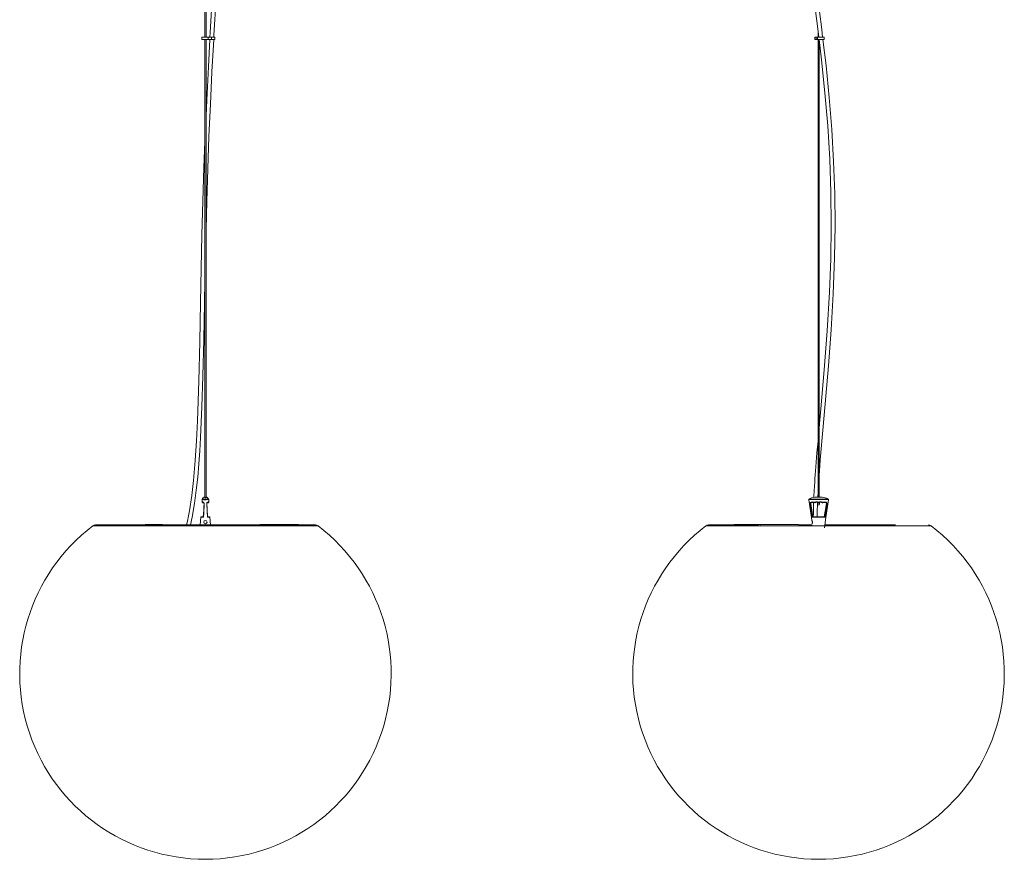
# Model space of a CAD drawing. Header units: millimetres. Extents: x -225 to 968, y -1920 to 206.
# Tile 1 of 2: x -225 to 968, y -1920 to -903. Entities that reach past the tile are written whole.
import ezdxf

# ---------------------------------------------------------------- set-up
doc = ezdxf.new("R2010")
doc.units = ezdxf.units.MM

msp = doc.modelspace()

# ---------------------------------------------------------------- linework, layer by layer
at = {"color": 7, "linetype": 'Continuous', "lineweight": 15}
for p, q in [((-0.7, -400.2), (-0.7, -924.3)), ((0.7, -924.3), (0.7, -400.2)), ((742, -916.5), (742, -924.3)), ((-4.5, -924.3), (-4.5, -927.3)), ((-4.5, -924.3), (11.5, -924.3)), ((-4.5, -927.3), (11.5, -927.3)), ((-0.7, -927.3), (-0.7, -1481.4)), ((0.7, -1481.4), (0.7, -927.3)), ((3.4, -924.3), (3.4, -927.3)), ((7.3, -924.3), (7.3, -927.3)), ((11.5, -927.3), (11.5, -924.3)), ((738.1, -924.3), (738.1, -927.3)), ((738.1, -924.3), (749.3, -924.3)), ((738.1, -927.3), (749.3, -927.3)), ((739.6, -924.3), (739.6, -927.3)), ((741.3, -924.3), (741.3, -927.3)), ((742, -927.3), (742, -1481.5)), ((743.3, -1481.5), (743.3, -927.3)), ((749.3, -927.3), (749.3, -924.3)), ((741.7, -1481.4), (742, -1476.3)), ((-3.9, -1484.3), (-4.1, -1487.7)), ((-3.9, -1484.5), (-3.9, -1484.5)), ((-3.6, -1488.2), (-3.4, -1488.2)), ((-3.3, -1488.3), (-2, -1488.3)), ((-3.2, -1488.3), (-2, -1488.3)), ((-0.7, -1481.4), (-0.7, -1482.3)), ((0.7, -1482.3), (0.7, -1482.1)), ((2.1, -1488.3), (3.3, -1488.3)), ((2.1, -1488.3), (3.2, -1488.3)), ((3.4, -1488.2), (3.6, -1488.2)), ((4.1, -1487.1), (3.9, -1484.3)), ((733.2, -1489.2), (735.7, -1505.3)), ((734.3, -1482.4), (734.3, -1482.5)), ((742, -1488), (742, -1488.8)), ((743.3, -1488.8), (742, -1488.8)), ((743.3, -1488.8), (743.3, -1488.1)), ((749.6, -1505.4), (752.2, -1489.3)), ((751.3, -1482.5), (751.3, -1482.5)), ((-5.4, -1505.8), (-6.2, -1515.3)), ((-4.9, -1505.3), (-2.5, -1505.3)), ((2.5, -1505.3), (4.9, -1505.3)), ((6.2, -1515.3), (5.4, -1505.8)), ((735.5, -1505.3), (742.7, -1505.3)), ((742.7, -1505.3), (742.7, -1505.8)), ((742.7, -1505.3), (749.8, -1505.4)), ((-136.3, -1516.3), (-136.4, -1516.4)), ((111.6, -1515.3), (-133.2, -1515.3)), ((-73, -1514.8), (-73, -1515.3)), ((-73, -1514.8), (-52, -1514.8)), ((-72.4, -1514.8), (-72.4, -1515.3)), ((-70.6, -1515.3), (-70.6, -1514.8)), ((-70, -1514.8), (-70, -1515.3)), ((-69.6, -1514.8), (-69.6, -1515.3)), ((-69.5, -1514.8), (-69.5, -1515.3)), ((-69.4, -1514.8), (-69.4, -1515.3)), ((-68.8, -1514.8), (-68.8, -1515.3)), ((-68.2, -1514.8), (-68.2, -1515.3)), ((-66.5, -1515.3), (-66.5, -1514.8)), ((-59.7, -1515.3), (-59.7, -1514.8)), ((-59.6, -1514.8), (-59.6, -1515.3)), ((-59, -1515.3), (-59, -1514.8)), ((-57.2, -1514.8), (-57.2, -1515.3)), ((-57.2, -1515.3), (-57.2, -1514.8)), ((-53.9, -1515.3), (-53.9, -1514.8)), ((-52, -1515.3), (-52, -1514.8)), ((66, -1514.8), (66, -1515.3)), ((66, -1514.8), (71.6, -1514.8)), ((66, -1515.3), (66, -1514.8)), ((66.3, -1515.3), (66.3, -1514.8)), ((67.1, -1515.3), (67.1, -1514.8)), ((67.9, -1514.8), (67.9, -1515.3)), ((68.7, -1515.3), (68.7, -1514.8)), ((69.4, -1515.3), (69.4, -1514.8)), ((70.1, -1515.3), (70.1, -1514.8)), ((70.8, -1515.3), (70.8, -1514.8)), ((71.5, -1515.3), (71.5, -1514.8)), ((71.6, -1514.8), (71.6, -1515.3)), ((71.6, -1514.8), (74.2, -1514.8)), ((71.6, -1515.3), (71.6, -1514.8)), ((71.6, -1515.3), (71.6, -1514.8)), ((71.7, -1515.3), (71.7, -1514.8)), ((71.8, -1515.3), (71.8, -1514.8)), ((72, -1515.3), (72, -1514.8)), ((72.1, -1515.3), (72.1, -1514.8)), ((72.1, -1515.3), (72.1, -1514.8)), ((72.3, -1515.3), (72.3, -1514.8)), ((72.5, -1515.3), (72.5, -1514.8)), ((72.9, -1515.3), (72.9, -1514.8)), ((73.3, -1515.3), (73.3, -1514.8)), ((73.7, -1515.3), (73.7, -1514.8)), ((74.1, -1515.3), (74.1, -1514.8)), ((74.2, -1515.3), (74.2, -1514.8)), ((74.2, -1514.8), (76, -1514.8)), ((75.7, -1515.3), (75.7, -1514.8)), ((75.8, -1515.3), (75.8, -1514.8)), ((76, -1515.3), (76, -1514.8)), ((76.1, -1514.8), (76.1, -1515.3)), ((76.2, -1514.8), (85, -1514.8)), ((76.2, -1515.3), (76.2, -1514.8)), ((76.8, -1515.3), (76.8, -1514.8)), ((78.1, -1515.3), (78.1, -1514.8)), ((83.2, -1515.3), (83.2, -1514.8)), ((84.1, -1515.3), (84.1, -1514.8)), ((84.8, -1515.3), (84.8, -1514.8)), ((85, -1515.3), (85, -1514.8)), ((85, -1514.8), (85, -1515.3)), ((85.1, -1514.8), (88.2, -1514.8)), ((86.4, -1515.3), (86.4, -1514.8)), ((87.3, -1515.3), (87.3, -1514.8)), ((88.1, -1515.3), (88.1, -1514.8)), ((88.3, -1515.3), (88.3, -1514.8)), ((88.3, -1514.8), (91.7, -1514.8)), ((90, -1515.3), (90, -1514.8)), ((90.9, -1515.3), (90.9, -1514.8)), ((91.7, -1515.3), (91.7, -1514.8)), ((91.8, -1515.3), (91.8, -1514.8)), ((92, -1514.8), (96, -1514.8)), ((92.6, -1515.3), (92.6, -1514.8)), ((94.2, -1515.3), (94.2, -1514.8)), ((95.4, -1515.3), (95.4, -1514.8)), ((96, -1514.8), (96, -1515.3)), ((96.1, -1515.3), (96.1, -1514.8)), ((96.1, -1514.8), (102.5, -1514.8)), ((100.6, -1515.3), (100.6, -1514.8)), ((101.6, -1515.3), (101.6, -1514.8)), ((102.3, -1515.3), (102.3, -1514.8)), ((102.5, -1515.3), (102.5, -1514.8)), ((102.7, -1514.8), (103.9, -1514.8)), ((103.3, -1515.3), (103.3, -1514.8)), ((103.9, -1514.8), (103.9, -1515.3)), ((104, -1515.3), (104, -1514.8)), ((104.2, -1514.8), (112.2, -1514.8)), ((106, -1515.3), (106, -1514.8)), ((111, -1515.3), (111, -1514.8)), ((111, -1515.3), (111, -1514.8)), ((112.2, -1515.3), (112.2, -1514.8)), ((112.2, -1514.8), (112.9, -1514.8)), ((112.9, -1515.3), (112.9, -1514.8)), ((112.9, -1515.3), (133.3, -1515.3)), ((606.4, -1516.3), (606.3, -1516.4)), ((669.7, -1515.3), (609.3, -1515.3)), ((647.6, -1514.8), (640.6, -1514.8)), ((640.6, -1514.8), (640.6, -1515.3)), ((641.1, -1514.8), (641.1, -1515.3)), ((643.7, -1515.3), (643.7, -1514.8)), ((647.7, -1514.8), (647.7, -1515.3)), ((647.7, -1514.8), (657.7, -1514.8)), ((647.7, -1515.3), (647.7, -1514.8)), ((648.2, -1515.3), (648.2, -1514.8)), ((648.7, -1514.8), (648.7, -1515.3)), ((649.2, -1515.3), (649.2, -1514.8)), ((649.6, -1515.3), (649.6, -1514.8)), ((649.9, -1515.3), (649.9, -1514.8)), ((651.1, -1515.3), (651.1, -1514.8)), ((652.5, -1515.3), (652.5, -1514.8)), ((654.2, -1515.3), (654.2, -1514.8)), ((655.9, -1515.3), (655.9, -1514.8)), ((657.5, -1515.3), (657.5, -1514.8)), ((657.8, -1514.8), (657.8, -1515.3)), ((657.8, -1514.8), (663.2, -1514.8)), ((657.8, -1515.3), (657.8, -1514.8)), ((658.3, -1515.3), (658.3, -1514.8)), ((659.2, -1515.3), (659.2, -1514.8)), ((659.4, -1515.3), (659.4, -1514.8)), ((659.5, -1515.3), (659.5, -1514.8)), ((660, -1515.3), (660, -1514.8)), ((661.9, -1515.3), (661.9, -1514.8)), ((662.4, -1515.3), (662.4, -1514.8)), ((663.2, -1515.3), (663.2, -1514.8)), ((663.3, -1514.8), (663.3, -1515.3)), ((663.3, -1514.8), (667.7, -1514.8)), ((663.3, -1515.3), (663.3, -1514.8)), ((663.8, -1515.3), (663.8, -1514.8)), ((664.8, -1514.8), (664.8, -1515.3)), ((665.5, -1515.3), (665.5, -1514.8)), ((667.4, -1515.3), (667.4, -1514.8)), ((667.9, -1514.8), (667.9, -1515.3)), ((668, -1514.8), (674.4, -1514.8)), ((668, -1515.3), (668, -1514.8)), ((668.6, -1515.3), (668.6, -1514.8)), ((669.9, -1515.3), (669.9, -1514.8)), ((671.6, -1514.8), (671.6, -1515.3)), ((672.3, -1515.3), (672, -1515.3)), ((673.3, -1515.3), (673.3, -1514.8)), ((674.4, -1515.3), (674.4, -1515.3)), ((674.5, -1514.8), (674.5, -1515.3)), ((674.5, -1514.8), (679.6, -1514.8)), ((674.5, -1515.3), (674.5, -1514.8)), ((675, -1515.3), (675, -1514.8)), ((675.9, -1514.8), (675.9, -1515.3)), ((676.7, -1515.3), (676.7, -1514.8)), ((679.8, -1514.8), (679.8, -1515.3)), ((679.8, -1514.8), (688.6, -1514.8)), ((679.8, -1515.3), (679.8, -1514.8)), ((681.7, -1515.3), (681.7, -1514.8)), ((683.3, -1514.8), (683.3, -1515.3)), ((685.1, -1515.3), (685.1, -1514.8)), ((686.7, -1515.3), (686.7, -1514.8)), ((687.9, -1515.3), (687.9, -1514.8)), ((688.6, -1515.3), (688.6, -1514.8)), ((688.6, -1515.3), (688.6, -1514.8)), ((688.7, -1514.8), (690, -1514.8)), ((690.1, -1514.8), (690.1, -1515.3)), ((690.3, -1515.3), (690.3, -1514.8)), ((690.3, -1514.8), (718.2, -1514.8)), ((693.6, -1515.3), (693.6, -1514.8)), ((698.2, -1515.3), (698.2, -1514.8)), ((701.8, -1515.3), (701.8, -1514.8)), ((701.8, -1515.3), (701.8, -1514.8)), ((702.8, -1515.3), (702.8, -1514.8)), ((706.7, -1515.3), (706.7, -1514.8)), ((709.6, -1515.3), (709.6, -1514.8)), ((713.7, -1514.8), (713.7, -1515.3)), ((716, -1515.3), (716, -1515.3)), ((717.3, -1515.3), (717.3, -1514.8)), ((717.3, -1515.3), (717.3, -1514.8)), ((718.2, -1515.3), (718.2, -1514.8)), ((735, -1515.3), (718.2, -1515.3)), ((798.8, -1515.3), (750.3, -1515.3)), ((799, -1515.3), (836, -1515.3))]:
    msp.add_line(p, q, dxfattribs=at)
at = {"color": 8, "linetype": 'Continuous', "lineweight": 15}
for p, q in [((-3.6, -1488.2), (-3.5, -1488.2)), ((-2.6, -1487.9), (-3.2, -1488.2)), ((-3.2, -1488.2), (-2.1, -1488.2)), ((-3.2, -1488.2), (-3.2, -1488.3)), ((2.1, -1488.2), (3.2, -1488.2)), ((3.3, -1488.3), (3.2, -1488.2)), ((3.6, -1488.2), (3.6, -1488.2)), ((4.1, -1487.7), (4.1, -1487.7)), ((5.4, -1505.8), (5.4, -1505.8)), ((-136.4, -1516.4), (136.4, -1516.4)), ((606.3, -1516.4), (879, -1516.4))]:
    msp.add_line(p, q, dxfattribs=at)
at = {"color": 7, "linetype": 'Continuous', "lineweight": 15, "flags": 128}
for points in [[(736, -870.1), (741.3, -911), (742.9, -924.3)], [(8.1, -877.2), (5.8, -918.7), (5.4, -924.3)], [(10.1, -924.3), (10.3, -921.7), (12.8, -877.2)], [(747.6, -924.3), (746.5, -914.9), (740.9, -871)], [(0.7, -1156.9), (1.5, -1123.3), (2.8, -1083.9), (4.3, -1044.6), (6, -1005.4), (7.9, -966.2), (10, -927.3)], [(5.3, -927.3), (3.5, -960.2), (1.5, -1000.8), (0.7, -1019.3)], [(743.2, -927.3), (746.2, -951.9), (750.3, -991.9), (753.7, -1031.9), (756.1, -1072.1), (757.5, -1112.2), (757.9, -1152.5), (757.3, -1192.8), (755.8, -1233.1), (753.1, -1280.2), (749.6, -1327.3), (745.5, -1374.5), (743.9, -1392.3), (743.3, -1398.7)], [(743.3, -1455.4), (743.7, -1449.7), (744.7, -1436.3), (745.9, -1422.9), (747, -1409.4), (748.2, -1396), (751.5, -1359.2), (754.7, -1322.5), (757.9, -1278.8), (760.5, -1235.1), (762.1, -1191.5), (762.6, -1152.6), (762.2, -1113.7), (760.9, -1074.8), (758.7, -1036.1), (755.5, -997.4), (751.7, -958.8), (748, -927.3)], [(-0.7, -1051), (-1.9, -1082.2), (-3.1, -1123), (-4.2, -1163.8), (-5.1, -1204.7), (-5.9, -1245.6), (-6.8, -1293.4), (-7.9, -1341.2), (-9.6, -1389.2), (-10.8, -1413.2), (-12.4, -1437.3), (-14.5, -1461.4), (-16.6, -1479.5), (-19.5, -1498.1), (-20.6, -1504.3), (-21.9, -1510.5), (-23.1, -1515.3)], [(-18.2, -1515.3), (-18.1, -1515), (-16.1, -1505.7), (-13.3, -1489.4), (-11.1, -1473.3), (-9.4, -1457.2), (-8, -1441.3), (-6.9, -1425.4), (-5.9, -1409.5), (-4.2, -1372.2), (-3.1, -1334.9), (-2, -1290.6), (-1.2, -1246.4), (-0.7, -1218.8)], [(742, -1413.7), (740.7, -1427.8), (739.3, -1444.9), (739, -1449.7), (738.6, -1454.4), (738.3, -1459), (738, -1463.5), (737.7, -1468.3), (737.4, -1474), (737, -1480.5), (737, -1481.9)], [(-4.1, -1487.7), (-4, -1487.2), (-3.9, -1487.4), (-3.8, -1487.7)], [(-4.1, -1487.7), (-4.1, -1487.7), (-4.1, -1487.7), (-4.1, -1487.7)], [(-3.9, -1484.2), (-3.9, -1484.3), (-3.9, -1484.5)], [(-3.8, -1487.7), (-3.7, -1487.7), (-3.7, -1487.7)], [(-3.8, -1487.7), (-3.8, -1487.8), (-3.7, -1487.9)], [(-3.7, -1487.7), (-3.1, -1487.4), (-2.5, -1487.6)], [(-3.5, -1488.2), (-3.4, -1488.3), (-3.3, -1488.3)], [(-2.2, -1488.1), (-2.2, -1488.1), (-2.2, -1488.1), (-2, -1488.3), (-1.9, -1488.6), (-1.7, -1488.9), (-1.7, -1489.2), (-1.7, -1489.3)], [(-0.5, -1481.4), (-0.5, -1481.4), (-0.5, -1481.6), (-0.5, -1482.1), (-0.5, -1482.5)], [(-0.5, -1482.5), (0, -1482.4), (0.5, -1482.5)], [(0.5, -1482.5), (0.5, -1481.7), (0.5, -1481.5)], [(2.5, -1505.9), (1.9, -1495.8), (1.6, -1489.3)], [(2.6, -1505.5), (2.2, -1498.6), (1.8, -1489.3)], [(2.3, -1488.1), (2.6, -1487.9), (2.7, -1487.9)], [(2.5, -1487.6), (3.3, -1487.4), (3.7, -1487.7)], [(3.7, -1487.7), (3.8, -1487.7), (3.8, -1487.7)], [(3.9, -1484.5), (3.9, -1484.4), (3.8, -1484.2)], [(3.8, -1487.7), (4, -1487.3), (4.1, -1487.4), (4.1, -1487.7)], [(730.8, -1484.9), (734, -1506.2), (734.3, -1509.7)], [(734.9, -1505.9), (733.3, -1495.8), (732.3, -1489.3)], [(733.6, -1487.6), (735.8, -1487.4), (737.7, -1487.7)], [(733.9, -1488.1), (733.9, -1488.1), (733.9, -1488.1), (733.8, -1488), (733.8, -1488), (733.7, -1487.9), (733.7, -1487.8), (733.7, -1487.7), (733.6, -1487.6)], [(737.7, -1488.2), (735.9, -1487.9), (733.9, -1488.1)], [(737.7, -1487.7), (737.9, -1487.7), (738.1, -1487.7)], [(738.4, -1488.2), (738, -1488.3), (737.7, -1488.2)], [(747.7, -1488.3), (747.4, -1488.3), (747, -1488.2)], [(747.3, -1487.7), (747.5, -1487.8), (747.7, -1487.7)], [(747.7, -1487.7), (750.3, -1487.5), (751.8, -1487.6)], [(751.4, -1488.1), (750.1, -1488), (747.7, -1488.3)], [(749.9, -1518.8), (751.3, -1506.2), (754.6, -1484.9)], [(753.1, -1489.4), (752.1, -1495.8), (750.7, -1504.3), (750.5, -1505.9)], [(751.8, -1487.6), (751.7, -1487.7), (751.7, -1487.8), (751.7, -1487.9), (751.6, -1488), (751.6, -1488.1), (751.5, -1488.1), (751.5, -1488.1), (751.4, -1488.1)], [(735.1, -1511.7), (735.1, -1512.3), (735, -1512.9), (735, -1513.3), (734.9, -1513.6), (734.9, -1513.7), (734.9, -1513.6), (735, -1513.2), (735.1, -1512.7), (735.2, -1512.1), (735.1, -1511.4), (735, -1510.9), (734.8, -1510.4), (734.5, -1509.9), (734.4, -1509.7), (734.4, -1509.7)], [(-132.8, -1515.3), (-134.8, -1515.6), (-135.9, -1516.2)], [(114.2, -1516.4), (112.8, -1515.5), (111.6, -1515.3)], [(609.7, -1515.3), (607.8, -1515.6), (606.7, -1516.2)], [(668, -1516.4), (668.9, -1515.5), (669.7, -1515.3)]]:
    msp.add_lwpolyline(points, dxfattribs=at)
at = {"color": 8, "linetype": 'Continuous', "lineweight": 15, "flags": 128}
for points in [[(-3.8, -1484.2), (-3.9, -1484.2), (-3.7, -1484.2), (-3.2, -1484.2), (-2.8, -1484.1), (-2.3, -1484.1), (-1.8, -1484), (-1.2, -1484), (-0.8, -1483.9), (-0.3, -1483.9), (0, -1483.9), (0.3, -1483.9), (0.8, -1483.9), (1.5, -1484), (2.4, -1484.1), (2.7, -1484.1), (3.6, -1484.2), (3.6, -1484.2), (3.8, -1484.2)], [(3.9, -1484.5), (3.9, -1484.5), (3.7, -1484.5), (2.8, -1484.5), (1.7, -1484.6), (1, -1484.8), (0.5, -1484.8), (0, -1484.9), (-0.5, -1484.8), (-1, -1484.8), (-1.4, -1484.7), (-2, -1484.6), (-2.4, -1484.6), (-2.8, -1484.5), (-3.3, -1484.5), (-3.7, -1484.5), (-3.9, -1484.5), (-3.9, -1484.5)], [(-3.6, -1488.2), (-3.6, -1488.2), (-3.6, -1488.2)], [(-1.5, -1489.3), (-1.6, -1489.3), (-1.7, -1489.3), (-1.7, -1489.3)], [(1.8, -1489.3), (1.8, -1489.3), (1.7, -1489.3), (1.6, -1489.3)], [(3.2, -1488.2), (2.8, -1487.9), (2.7, -1488)], [(3.6, -1488.2), (3.6, -1488.2), (3.6, -1488.2)], [(3.8, -1487.9), (3.8, -1487.8), (3.8, -1487.7)], [(754.6, -1484.9), (754.6, -1484.8), (754.4, -1484.8), (754.1, -1484.7), (753.1, -1484.6), (752.2, -1484.6), (751.1, -1484.5), (748.8, -1484.5), (745, -1484.5), (744.3, -1484.5), (741.2, -1484.5), (738.7, -1484.5), (734.3, -1484.5), (731.9, -1484.6), (731.2, -1484.8), (730.9, -1484.8), (730.8, -1484.9)], [(731.1, -1483.9), (731.1, -1483.9), (731.2, -1483.9), (731.3, -1483.9), (732, -1484), (733.5, -1484.1), (734.3, -1484.1), (738.3, -1484.2), (738.7, -1484.2), (744.3, -1484.2), (748.8, -1484.2), (751.1, -1484.1), (752.2, -1484.1), (753.1, -1484), (753.9, -1483.9), (754.1, -1483.9), (754.2, -1483.9), (754.3, -1483.9)]]:
    msp.add_lwpolyline(points, dxfattribs=at)
at = {"color": 7, "linetype": 'Continuous', "lineweight": 15}
msp.add_circle((0, -1511.7), 2, dxfattribs=at)
for centre, radius, start, end in [((-3.6, -1487.7), 0.501, 173.4173, 270.1102), ((-3.6, -1487.7), 0.486, 179.0002, 271.496), ((0, -1485.4), 4.03, 99.5337, 163.2585), ((-6.1, -1488.6), 2.5, 15.9371, 23.3824), ((-3.2, -1487.7), 0.517, 181.5306, 267.263), ((-3.3, -1487.8), 0.477, 191.4988, 273.9657), ((-200.8, -1485.4), 199.2, 354.2121, 358.8824), ((-2.8, -1489), 1.09, 60.575, 82.8355), ((-3.6, -1489.4), 2.1, 0.8259, 56.9891), ((-240, -1484.1), 238.6, 354.7516, 358.7298), ((-3.3, -1489.3), 1.53, 358.8907, 40.8947), ((0, -1485.4), 4.04, 16.9197, 80.6497), ((3.8, -1489.4), 2.14, 124.6767, 179.3525), ((3.3, -1489.2), 1.58, 131.4528, 181.3281), ((3.2, -1487.7), 0.516, 272.6401, 358.9167), ((3.3, -1487.8), 0.488, 266.6422, 348.3294), ((3.6, -1487.7), 0.509, 270.7232, 8.0584), ((3.6, -1487.7), 0.485, 268.3305, 1.1722), ((7.1, -1488.9), 3.46, 158.4364, 163.2895), ((731.6, -1484.6), 0.849, 124.5602, 195.5168), ((736.4, -1490.9), 8.72, 104.7429, 127.601), ((733.9, -1489.2), 1.6, 100.387, 185.8294), ((733.6, -1495.4), 6.15, 94.034, 101.8988), ((734.2, -1489.1), 1, 102.0462, 188.8948), ((742.7, -1512.7), 31.3, 74.0315, 105.6038), ((1118.8, -1505), 382.5, 177.4813, 180.0562), ((738.4, -1488.1), 0.786, 154.6855, 192.4798), ((740.3, -1492.9), 5.66, 67.4425, 113.4596), ((739.3, -1487.3), 1.25, 196.8379, 222.7386), ((740.4, -1492.8), 5, 67.0891, 113.6548), ((1125.9, -1505.1), 384.9, 177.4609, 180.038), ((742.6, -1489.8), 1.16, 125.3052, 54.6948), ((746.7, -1489.6), 4.67, 155.3958, 161.9125), ((742.7, -1487.2), 1, 247.0891, 292.6781), ((742.7, -1487.2), 0.516, 247.4183, 292.3032), ((745, -1492.9), 5.67, 66.2997, 112.2448), ((739.4, -1489.3), 3.87, 16.8621, 24.7131), ((745, -1492.8), 5, 66.1125, 112.6781), ((746.2, -1487.4), 1.17, 315.7713, 343.3214), ((747, -1488.1), 0.765, 346.6332, 25.1659), ((749.1, -1490.7), 8.46, 51.9965, 74.7425), ((751.2, -1489.1), 1, 350.8725, 77.7211), ((751.5, -1489.2), 1.58, 353.5266, 79.8859), ((751.1, -1499.5), 10.3, 79.0461, 83.7823), ((753.7, -1484.7), 0.957, 348.9275, 63.126), ((-4.9, -1505.8), 0.5, 90.0001, 175.7143), ((4.1, -1157.4), 348.6, 268.4341, 268.9169), ((-2, -1505.5), 0.591, 180.7386, 221.8967), ((2, -1505.5), 0.645, 319.0379, 357.1442), ((-6.4, -1083.3), 422.6, 271.2049, 271.6057), ((4.9, -1505.8), 0.5, 4.2099, 89.9994), ((730.3, -1512.2), 4.8, 6.4604, 31.4179), ((735.8, -1506.3), 0.994, 103.1146, 154.2376), ((741.7, -1816.7), 310.9, 89.8162, 91.2511), ((742.6, -1811.1), 305.3, 88.5176, 89.9804), ((749.6, -1506.3), 0.914, 23.2353, 78.9803), ((0, -1695.3), 225, 127.3018, 270), ((0, -1695.3), 225, 270, 52.6982), ((133.3, -1520.3), 5, 52.6982, 90), ((742.6, -1695.3), 225, 127.3018, 270), ((742.6, -1695.3), 225, 270, 52.6982), ((875.9, -1520.3), 5, 52.6982, 90)]:
    msp.add_arc(centre, radius, start, end, dxfattribs=at)
at = {"color": 8, "linetype": 'Continuous', "lineweight": 15}
for centre, radius, start, end in [((-2, -1487.7), 0.444, 174.2097, 245.7616), ((2.1, -1487.7), 0.447, 296.4204, 6.2721)]:
    msp.add_arc(centre, radius, start, end, dxfattribs=at)

doc.saveas('drawing.dxf')
